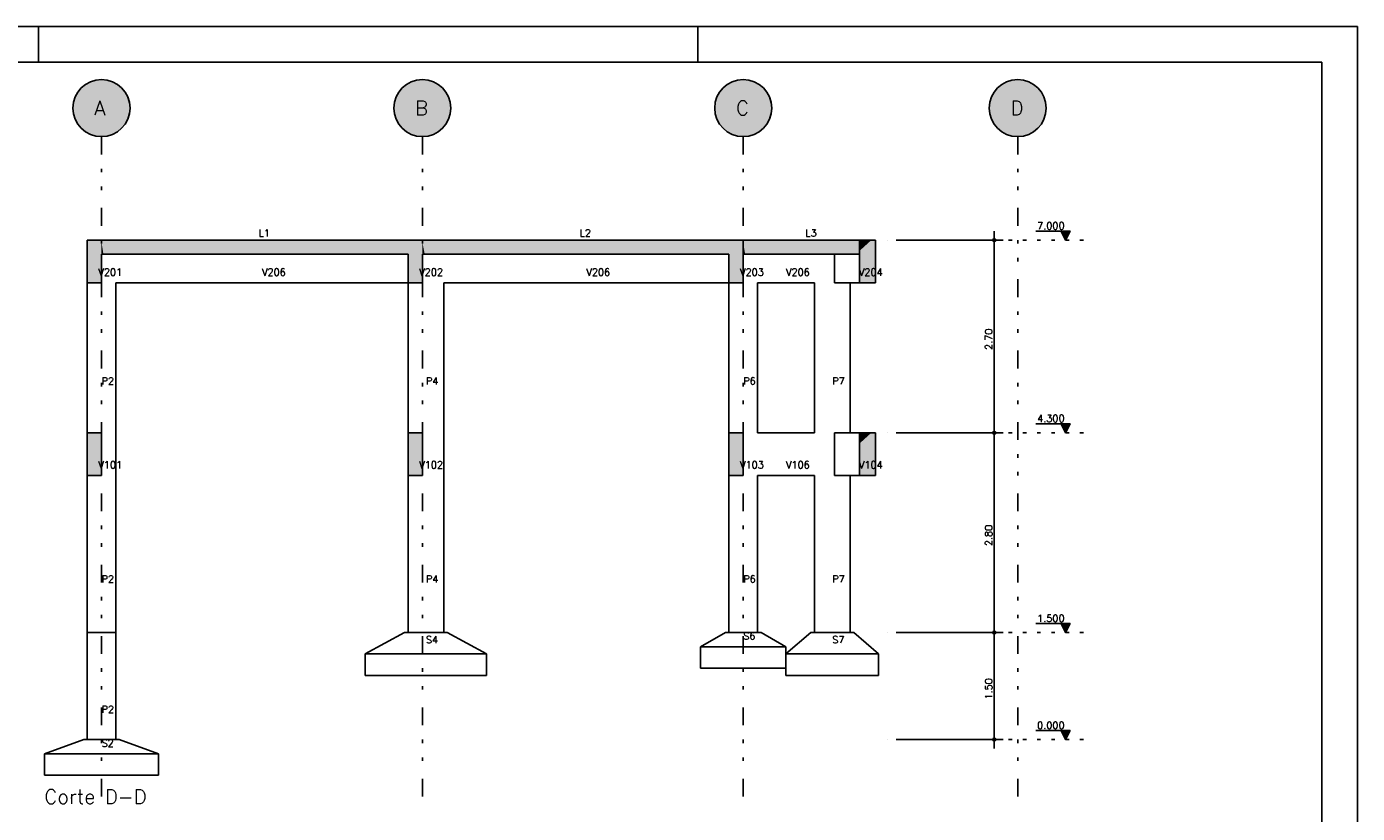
# Model space of a CAD drawing. Extents: x 0 to 84.1, y 0 to 59.4.
# Tile 6 of 6: x 46.8 to 84.1, y 37.4 to 59.4. Entities that reach past the tile are written whole.
import ezdxf

# ---------------------------------------------------------------- set-up
doc = ezdxf.new("R2010")
doc.units = 0
doc.header["$MEASUREMENT"] = 0
doc.linetypes.add('ESTILO_TQS_0002', pattern=[0.4, 0.1, -0.3])
doc.linetypes.add('ESTILO_TQS_0004', pattern=[2, 0.5, -0.4, 0.1, -0.4, 0.1, -0.5])
for name, color, linetype in [('1', 1, 'CONTINUOUS'), ('2', 2, 'CONTINUOUS'), ('6', 6, 'CONTINUOUS')]:
    doc.layers.add(name, color=color, linetype=linetype)
doc.styles.get("Standard").update_dxf_attribs({"font": 'ROMANS.SHX'})

msp = doc.modelspace()

# ---------------------------------------------------------------- linework, layer by layer
at = {"layer": '1', "linetype": 'ESTILO_TQS_0004'}
for p, q in [((48.871349, 56.31843), (48.871349, 37.61843)), ((57.871349, 56.31843), (57.871349, 37.61843)), ((66.871349, 56.31843), (66.871349, 37.61843)), ((74.571349, 56.31843), (74.571349, 37.61843))]:
    msp.add_line(p, q, dxfattribs=at)
at = {"layer": '1', "linetype": 'Continuous'}
for p, q in [((70.915745, 53.41843), (70.915745, 53.41843)), ((71.165745, 53.41843), (74.165745, 53.41843)), ((73.915745, 47.76843), (73.915745, 53.66843)), ((76.040745, 53.66843), (75.080745, 53.66843)), ((75.915745, 53.41843), (75.790744, 53.66843)), ((75.801892, 53.646134), (76.029597, 53.646134)), ((75.81304, 53.623838), (76.018449, 53.623838)), ((75.824188, 53.601543), (76.007302, 53.601543)), ((75.835336, 53.579247), (75.996154, 53.579247)), ((75.846484, 53.556952), (75.985006, 53.556951)), ((75.857632, 53.534656), (75.973858, 53.534656)), ((75.86878, 53.51236), (75.96271, 53.51236)), ((75.879928, 53.490063), (75.951562, 53.490064)), ((75.891076, 53.467768), (75.940414, 53.467768)), ((75.902223, 53.445473), (75.929266, 53.445473)), ((75.915745, 53.41843), (76.040745, 53.66843)), ((73.915745, 42.16843), (73.915745, 48.26843)), ((76.040745, 48.268431), (75.080745, 48.268431)), ((75.915745, 48.01843), (75.790744, 48.268431)), ((75.801892, 48.246134), (76.029597, 48.246134)), ((75.81304, 48.223839), (76.018449, 48.223839)), ((75.824188, 48.201543), (76.007302, 48.201543)), ((75.835336, 48.179247), (75.996154, 48.179247)), ((75.846484, 48.156952), (75.985006, 48.156951)), ((75.915745, 48.01843), (76.040745, 48.268431)), ((70.915745, 48.01843), (70.915745, 48.01843)), ((70.915745, 48.01843), (70.915745, 48.01843)), ((71.165745, 48.01843), (74.165745, 48.01843)), ((71.165745, 48.01843), (74.165745, 48.01843)), ((75.857632, 48.134656), (75.973858, 48.134656)), ((75.86878, 48.11236), (75.96271, 48.11236)), ((75.879928, 48.090064), (75.951562, 48.090064)), ((75.891076, 48.067768), (75.940414, 48.067768)), ((75.902223, 48.045473), (75.929266, 48.045473)), ((73.915745, 39.16843), (73.915745, 42.66843)), ((76.040745, 42.66843), (75.080745, 42.66843)), ((75.915745, 42.41843), (75.790744, 42.66843)), ((75.801892, 42.646134), (76.029597, 42.646134)), ((75.81304, 42.623838), (76.018449, 42.623838)), ((75.824188, 42.601543), (76.007302, 42.601543)), ((75.835336, 42.579247), (75.996154, 42.579247)), ((75.846484, 42.556952), (75.985006, 42.556951)), ((75.915745, 42.41843), (76.040745, 42.66843)), ((70.915745, 42.41843), (70.915745, 42.41843)), ((70.915745, 42.41843), (70.915745, 42.41843)), ((71.165745, 42.41843), (74.165745, 42.41843)), ((71.165745, 42.41843), (74.165745, 42.41843)), ((75.857632, 42.534656), (75.973858, 42.534656)), ((75.86878, 42.51236), (75.96271, 42.51236)), ((75.879928, 42.490063), (75.951562, 42.490064)), ((75.891076, 42.467768), (75.940414, 42.467768)), ((75.902223, 42.445473), (75.929266, 42.445473)), ((76.040745, 39.66843), (75.080745, 39.66843)), ((75.915745, 39.41843), (75.790744, 39.66843)), ((75.801892, 39.646134), (76.029597, 39.646134)), ((75.81304, 39.623838), (76.018449, 39.623838)), ((75.824188, 39.601543), (76.007302, 39.601543)), ((75.835336, 39.579247), (75.996154, 39.579247)), ((75.915745, 39.41843), (76.040745, 39.66843)), ((70.915745, 39.41843), (70.915745, 39.41843)), ((71.165745, 39.41843), (74.165745, 39.41843)), ((75.846484, 39.556952), (75.985006, 39.556951)), ((75.857632, 39.534656), (75.973858, 39.534656)), ((75.86878, 39.51236), (75.96271, 39.51236)), ((75.879928, 39.490063), (75.951562, 39.490064)), ((75.891076, 39.467768), (75.940414, 39.467768)), ((75.902223, 39.445473), (75.929266, 39.445473))]:
    msp.add_line(p, q, dxfattribs=at)
at = {"layer": '1', "linetype": 'ESTILO_TQS_0002'}
for p, q in [((73.915745, 53.41843), (76.515745, 53.41843)), ((73.915745, 48.01843), (76.515745, 48.01843)), ((73.915745, 42.41843), (76.515745, 42.41843)), ((73.915745, 39.41843), (76.515745, 39.41843))]:
    msp.add_line(p, q, dxfattribs=at)
at = {"layer": '1', "linetype": 'Continuous'}
for points in [[(75.790744, 53.66843), (75.915745, 53.41843), (76.040745, 53.66843), (75.790744, 53.66843)], [(75.790744, 48.268431), (75.915745, 48.01843), (76.040745, 48.268431), (75.790744, 48.268431)], [(75.790744, 42.66843), (75.915745, 42.41843), (76.040745, 42.66843), (75.790744, 42.66843)], [(75.790744, 39.66843), (75.915745, 39.41843), (76.040745, 39.66843), (75.790744, 39.66843)]]:
    msp.add_lwpolyline(points, dxfattribs=at)
for centre, radius in [((73.915745, 53.41843), 0.04), ((73.915745, 53.41843), 0.02), ((73.915745, 48.01843), 0.04), ((73.915745, 48.01843), 0.04), ((73.915745, 48.01843), 0.02), ((73.915745, 48.01843), 0.02), ((73.915745, 42.41843), 0.04), ((73.915745, 42.41843), 0.04), ((73.915745, 42.41843), 0.02), ((73.915745, 42.41843), 0.02), ((73.915745, 39.41843), 0.04), ((73.915745, 39.41843), 0.02)]:
    msp.add_circle(centre, radius, dxfattribs=at)
at = {"layer": '1', "color": 9, "linetype": 'Continuous'}
for points in [[(49.671349, 57.11843), (48.603446, 57.872239), (48.503297, 57.828738)], [(49.671349, 57.11843), (48.708585, 57.901697), (48.603446, 57.872239)], [(49.671349, 57.11843), (48.816756, 57.916565), (48.708585, 57.901697)], [(49.671349, 57.11843), (48.925943, 57.916565), (48.816756, 57.916565)], [(49.671349, 57.11843), (49.034114, 57.901697), (48.925943, 57.916565)], [(49.671349, 57.11843), (49.139253, 57.872239), (49.034114, 57.901697)], [(49.671349, 57.11843), (49.239401, 57.828738), (49.139253, 57.872239)], [(58.671349, 57.11843), (57.603446, 57.872239), (57.503297, 57.828738)], [(58.671349, 57.11843), (57.708585, 57.901697), (57.603446, 57.872239)], [(58.671349, 57.11843), (57.816756, 57.916565), (57.708585, 57.901697)], [(58.671349, 57.11843), (57.925943, 57.916565), (57.816756, 57.916565)], [(58.671349, 57.11843), (58.034114, 57.901697), (57.925943, 57.916565)], [(58.671349, 57.11843), (58.139253, 57.872239), (58.034114, 57.901697)], [(58.671349, 57.11843), (58.239401, 57.828738), (58.139253, 57.872239)], [(67.671349, 57.11843), (66.603446, 57.872239), (66.503297, 57.828738)], [(67.671349, 57.11843), (66.708585, 57.901697), (66.603446, 57.872239)], [(67.671349, 57.11843), (66.816756, 57.916565), (66.708585, 57.901697)], [(67.671349, 57.11843), (66.925943, 57.916565), (66.816756, 57.916565)], [(67.671349, 57.11843), (67.034114, 57.901697), (66.925943, 57.916565)], [(67.671349, 57.11843), (67.139253, 57.872239), (67.034114, 57.901697)], [(67.671349, 57.11843), (67.239401, 57.828738), (67.139253, 57.872239)], [(75.371349, 57.11843), (74.303446, 57.872239), (74.203297, 57.828738)], [(75.371349, 57.11843), (74.408585, 57.901697), (74.303446, 57.872239)], [(75.371349, 57.11843), (74.516756, 57.916565), (74.408585, 57.901697)], [(75.371349, 57.11843), (74.625943, 57.916565), (74.516756, 57.916565)], [(75.371349, 57.11843), (74.734114, 57.901697), (74.625943, 57.916565)], [(75.371349, 57.11843), (74.839253, 57.872239), (74.734114, 57.901697)], [(75.371349, 57.11843), (74.939401, 57.828738), (74.839253, 57.872239)], [(49.671349, 57.11843), (48.187814, 57.534097), (48.13758, 57.437151)], [(49.671349, 57.11843), (48.25078, 57.6233), (48.187814, 57.534097)], [(49.671349, 57.11843), (48.325307, 57.703099), (48.25078, 57.6233)], [(49.671349, 57.11843), (48.410005, 57.772006), (48.325307, 57.703099)], [(49.671349, 57.11843), (48.503297, 57.828738), (48.410005, 57.772006)], [(49.671349, 57.11843), (49.332694, 57.772006), (49.239401, 57.828738)], [(49.671349, 57.11843), (49.417392, 57.703099), (49.332694, 57.772006)], [(49.671349, 57.11843), (49.491918, 57.6233), (49.417392, 57.703099)], [(49.671349, 57.11843), (49.554885, 57.534097), (49.491918, 57.6233)], [(49.671349, 57.11843), (49.605118, 57.437151), (49.554885, 57.534097)], [(58.671349, 57.11843), (57.187814, 57.534097), (57.13758, 57.437151)], [(58.671349, 57.11843), (57.25078, 57.6233), (57.187814, 57.534097)], [(58.671349, 57.11843), (57.325307, 57.703099), (57.25078, 57.6233)], [(58.671349, 57.11843), (57.410005, 57.772006), (57.325307, 57.703099)], [(58.671349, 57.11843), (57.503297, 57.828738), (57.410005, 57.772006)], [(58.671349, 57.11843), (58.332694, 57.772006), (58.239401, 57.828738)], [(58.671349, 57.11843), (58.417392, 57.703099), (58.332694, 57.772006)], [(58.671349, 57.11843), (58.491918, 57.6233), (58.417392, 57.703099)], [(58.671349, 57.11843), (58.554885, 57.534097), (58.491918, 57.6233)], [(58.671349, 57.11843), (58.605118, 57.437151), (58.554885, 57.534097)], [(67.671349, 57.11843), (66.187814, 57.534097), (66.13758, 57.437151)], [(67.671349, 57.11843), (66.25078, 57.6233), (66.187814, 57.534097)], [(67.671349, 57.11843), (66.325307, 57.703099), (66.25078, 57.6233)], [(67.671349, 57.11843), (66.410005, 57.772006), (66.325307, 57.703099)], [(67.671349, 57.11843), (66.503297, 57.828738), (66.410005, 57.772006)], [(67.671349, 57.11843), (67.332694, 57.772006), (67.239401, 57.828738)], [(67.671349, 57.11843), (67.417392, 57.703099), (67.332694, 57.772006)], [(67.671349, 57.11843), (67.491918, 57.6233), (67.417392, 57.703099)], [(67.671349, 57.11843), (67.554885, 57.534097), (67.491918, 57.6233)], [(67.671349, 57.11843), (67.605118, 57.437151), (67.554885, 57.534097)], [(75.371349, 57.11843), (73.887814, 57.534097), (73.83758, 57.437151)], [(75.371349, 57.11843), (73.95078, 57.6233), (73.887814, 57.534097)], [(75.371349, 57.11843), (74.025307, 57.703099), (73.95078, 57.6233)], [(75.371349, 57.11843), (74.110005, 57.772006), (74.025307, 57.703099)], [(75.371349, 57.11843), (74.203297, 57.828738), (74.110005, 57.772006)], [(75.371349, 57.11843), (75.032694, 57.772006), (74.939401, 57.828738)], [(75.371349, 57.11843), (75.117392, 57.703099), (75.032694, 57.772006)], [(75.371349, 57.11843), (75.191918, 57.6233), (75.117392, 57.703099)], [(75.371349, 57.11843), (75.254885, 57.534097), (75.191918, 57.6233)], [(75.371349, 57.11843), (75.305118, 57.437151), (75.254885, 57.534097)], [(49.671349, 57.11843), (48.078801, 57.227363), (48.071349, 57.11843)], [(49.671349, 57.11843), (48.071349, 57.11843), (48.078801, 57.009497)], [(49.671349, 57.11843), (48.101016, 57.334268), (48.078801, 57.227363)], [(49.671349, 57.11843), (48.078801, 57.009497), (48.101016, 56.902593)], [(49.671349, 57.11843), (48.13758, 57.437151), (48.101016, 57.334268)], [(49.671349, 57.11843), (48.101016, 56.902593), (48.13758, 56.799709)], [(49.671349, 57.11843), (48.13758, 56.799709), (48.187814, 56.702763)], [(49.671349, 57.11843), (48.187814, 56.702763), (48.25078, 56.61356)], [(49.671349, 57.11843), (48.25078, 56.61356), (48.325307, 56.533761)], [(49.671349, 57.11843), (48.325307, 56.533761), (48.410005, 56.464854)], [(49.671349, 57.11843), (48.410005, 56.464854), (48.503297, 56.408122)], [(49.671349, 57.11843), (48.503297, 56.408122), (48.603446, 56.364621)], [(49.671349, 57.11843), (48.603446, 56.364621), (48.708585, 56.335163)], [(49.671349, 57.11843), (48.708585, 56.335163), (48.816756, 56.320295)], [(49.671349, 57.11843), (48.816756, 56.320295), (48.925943, 56.320295)], [(49.671349, 57.11843), (48.925943, 56.320295), (49.034114, 56.335163)], [(49.671349, 57.11843), (49.034114, 56.335163), (49.139253, 56.364621)], [(49.671349, 57.11843), (49.139253, 56.364621), (49.239401, 56.408122)], [(49.671349, 57.11843), (49.239401, 56.408122), (49.332694, 56.464854)], [(49.671349, 57.11843), (49.332694, 56.464854), (49.417392, 56.533761)], [(49.671349, 57.11843), (49.417392, 56.533761), (49.491918, 56.61356)], [(49.671349, 57.11843), (49.491918, 56.61356), (49.554885, 56.702763)], [(49.671349, 57.11843), (49.554885, 56.702763), (49.605118, 56.799709)], [(49.671349, 57.11843), (49.641683, 57.334268), (49.605118, 57.437151)], [(49.671349, 57.11843), (49.605118, 56.799709), (49.641683, 56.902593)], [(49.671349, 57.11843), (49.663898, 57.227363), (49.641683, 57.334268)], [(49.671349, 57.11843), (49.641683, 56.902593), (49.663898, 57.009497)], [(49.671349, 57.11843), (49.663898, 57.009497), (49.671349, 57.11843)], [(58.671349, 57.11843), (57.078801, 57.227363), (57.071349, 57.11843)], [(58.671349, 57.11843), (57.071349, 57.11843), (57.078801, 57.009497)], [(58.671349, 57.11843), (57.101016, 57.334268), (57.078801, 57.227363)], [(58.671349, 57.11843), (57.078801, 57.009497), (57.101016, 56.902593)], [(58.671349, 57.11843), (57.13758, 57.437151), (57.101016, 57.334268)], [(58.671349, 57.11843), (57.101016, 56.902593), (57.13758, 56.799709)], [(58.671349, 57.11843), (57.13758, 56.799709), (57.187814, 56.702763)], [(58.671349, 57.11843), (57.187814, 56.702763), (57.25078, 56.61356)], [(58.671349, 57.11843), (57.25078, 56.61356), (57.325307, 56.533761)], [(58.671349, 57.11843), (57.325307, 56.533761), (57.410005, 56.464854)], [(58.671349, 57.11843), (57.410005, 56.464854), (57.503297, 56.408122)], [(58.671349, 57.11843), (57.503297, 56.408122), (57.603446, 56.364621)], [(58.671349, 57.11843), (57.603446, 56.364621), (57.708585, 56.335163)], [(58.671349, 57.11843), (57.708585, 56.335163), (57.816756, 56.320295)], [(58.671349, 57.11843), (57.816756, 56.320295), (57.925943, 56.320295)], [(58.671349, 57.11843), (57.925943, 56.320295), (58.034114, 56.335163)], [(58.671349, 57.11843), (58.034114, 56.335163), (58.139253, 56.364621)], [(58.671349, 57.11843), (58.139253, 56.364621), (58.239401, 56.408122)], [(58.671349, 57.11843), (58.239401, 56.408122), (58.332694, 56.464854)], [(58.671349, 57.11843), (58.332694, 56.464854), (58.417392, 56.533761)], [(58.671349, 57.11843), (58.417392, 56.533761), (58.491918, 56.61356)], [(58.671349, 57.11843), (58.491918, 56.61356), (58.554885, 56.702763)], [(58.671349, 57.11843), (58.554885, 56.702763), (58.605118, 56.799709)], [(58.671349, 57.11843), (58.641683, 57.334268), (58.605118, 57.437151)], [(58.671349, 57.11843), (58.605118, 56.799709), (58.641683, 56.902593)], [(58.671349, 57.11843), (58.663898, 57.227363), (58.641683, 57.334268)], [(58.671349, 57.11843), (58.641683, 56.902593), (58.663898, 57.009497)], [(58.671349, 57.11843), (58.663898, 57.009497), (58.671349, 57.11843)], [(67.671349, 57.11843), (66.078801, 57.227363), (66.071349, 57.11843)], [(67.671349, 57.11843), (66.071349, 57.11843), (66.078801, 57.009497)], [(67.671349, 57.11843), (66.101016, 57.334268), (66.078801, 57.227363)], [(67.671349, 57.11843), (66.078801, 57.009497), (66.101016, 56.902593)], [(67.671349, 57.11843), (66.13758, 57.437151), (66.101016, 57.334268)], [(67.671349, 57.11843), (66.101016, 56.902593), (66.13758, 56.799709)], [(67.671349, 57.11843), (66.13758, 56.799709), (66.187814, 56.702763)], [(67.671349, 57.11843), (66.187814, 56.702763), (66.25078, 56.61356)], [(67.671349, 57.11843), (66.25078, 56.61356), (66.325307, 56.533761)], [(67.671349, 57.11843), (66.325307, 56.533761), (66.410005, 56.464854)], [(67.671349, 57.11843), (66.410005, 56.464854), (66.503297, 56.408122)], [(67.671349, 57.11843), (66.503297, 56.408122), (66.603446, 56.364621)], [(67.671349, 57.11843), (66.603446, 56.364621), (66.708585, 56.335163)], [(67.671349, 57.11843), (66.708585, 56.335163), (66.816756, 56.320295)], [(67.671349, 57.11843), (66.816756, 56.320295), (66.925943, 56.320295)], [(67.671349, 57.11843), (66.925943, 56.320295), (67.034114, 56.335163)], [(67.671349, 57.11843), (67.034114, 56.335163), (67.139253, 56.364621)], [(67.671349, 57.11843), (67.139253, 56.364621), (67.239401, 56.408122)], [(67.671349, 57.11843), (67.239401, 56.408122), (67.332694, 56.464854)], [(67.671349, 57.11843), (67.332694, 56.464854), (67.417392, 56.533761)], [(67.671349, 57.11843), (67.417392, 56.533761), (67.491918, 56.61356)], [(67.671349, 57.11843), (67.491918, 56.61356), (67.554885, 56.702763)], [(67.671349, 57.11843), (67.554885, 56.702763), (67.605118, 56.799709)], [(67.671349, 57.11843), (67.641683, 57.334268), (67.605118, 57.437151)], [(67.671349, 57.11843), (67.605118, 56.799709), (67.641683, 56.902593)], [(67.671349, 57.11843), (67.663898, 57.227363), (67.641683, 57.334268)], [(67.671349, 57.11843), (67.641683, 56.902593), (67.663898, 57.009497)], [(67.671349, 57.11843), (67.663898, 57.009497), (67.671349, 57.11843)], [(75.371349, 57.11843), (73.778801, 57.227363), (73.771349, 57.11843)], [(75.371349, 57.11843), (73.771349, 57.11843), (73.778801, 57.009497)], [(75.371349, 57.11843), (73.801016, 57.334268), (73.778801, 57.227363)], [(75.371349, 57.11843), (73.778801, 57.009497), (73.801016, 56.902593)], [(75.371349, 57.11843), (73.83758, 57.437151), (73.801016, 57.334268)], [(75.371349, 57.11843), (73.801016, 56.902593), (73.83758, 56.799709)], [(75.371349, 57.11843), (73.83758, 56.799709), (73.887814, 56.702763)], [(75.371349, 57.11843), (73.887814, 56.702763), (73.95078, 56.61356)], [(75.371349, 57.11843), (73.95078, 56.61356), (74.025307, 56.533761)], [(75.371349, 57.11843), (74.025307, 56.533761), (74.110005, 56.464854)], [(75.371349, 57.11843), (74.110005, 56.464854), (74.203297, 56.408122)], [(75.371349, 57.11843), (74.203297, 56.408122), (74.303446, 56.364621)], [(75.371349, 57.11843), (74.303446, 56.364621), (74.408585, 56.335163)], [(75.371349, 57.11843), (74.408585, 56.335163), (74.516756, 56.320295)], [(75.371349, 57.11843), (74.516756, 56.320295), (74.625943, 56.320295)], [(75.371349, 57.11843), (74.625943, 56.320295), (74.734114, 56.335163)], [(75.371349, 57.11843), (74.734114, 56.335163), (74.839253, 56.364621)], [(75.371349, 57.11843), (74.839253, 56.364621), (74.939401, 56.408122)], [(75.371349, 57.11843), (74.939401, 56.408122), (75.032694, 56.464854)], [(75.371349, 57.11843), (75.032694, 56.464854), (75.117392, 56.533761)], [(75.371349, 57.11843), (75.117392, 56.533761), (75.191918, 56.61356)], [(75.371349, 57.11843), (75.191918, 56.61356), (75.254885, 56.702763)], [(75.371349, 57.11843), (75.254885, 56.702763), (75.305118, 56.799709)], [(75.371349, 57.11843), (75.341683, 57.334268), (75.305118, 57.437151)], [(75.371349, 57.11843), (75.305118, 56.799709), (75.341683, 56.902593)], [(75.371349, 57.11843), (75.363898, 57.227363), (75.341683, 57.334268)], [(75.371349, 57.11843), (75.341683, 56.902593), (75.363898, 57.009497)], [(75.371349, 57.11843), (75.363898, 57.009497), (75.371349, 57.11843)]]:
    msp.add_solid(points, dxfattribs=at)
at = {"layer": '2', "linetype": 'Continuous'}
for p, q in [((84.100006, 59.400002), (0, 59.400002)), ((47.100006, 58.400002), (47.100006, 59.400002)), ((65.600006, 58.400002), (65.600006, 59.400002)), ((84.100006, 0), (84.100006, 59.400002))]:
    msp.add_line(p, q, dxfattribs=at)
msp.add_lwpolyline([(83.100006, 1), (2.5, 1), (2.5, 58.400002), (83.100006, 58.400002), (83.100006, 1)], dxfattribs=at)
for centre in [(48.871349, 57.11843), (57.871349, 57.11843), (66.871349, 57.11843), (74.571349, 57.11843)]:
    msp.add_circle(centre, 0.8, dxfattribs=at)
at = {"layer": '6', "linetype": 'Continuous'}
for p, q in [((48.471349, 53.41843), (48.471349, 52.21843)), ((48.871349, 53.41843), (48.471349, 53.41843)), ((48.471349, 53.41843), (48.471349, 48.01843)), ((48.925779, 53.41843), (48.871349, 53.41843)), ((50.027968, 53.41843), (48.925779, 53.41843)), ((50.041575, 53.41843), (50.027968, 53.41843)), ((57.471349, 53.41843), (50.041575, 53.41843)), ((57.871349, 53.41843), (57.471349, 53.41843)), ((57.939386, 53.41843), (57.871349, 53.41843)), ((59.041575, 53.41843), (57.939386, 53.41843)), ((66.471349, 53.41843), (59.041575, 53.41843)), ((66.871349, 53.41843), (66.471349, 53.41843)), ((66.925779, 53.41843), (66.871349, 53.41843)), ((67.603277, 53.41843), (66.925779, 53.41843)), ((67.851074, 53.41843), (67.603277, 53.41843)), ((67.927137, 53.41843), (67.851074, 53.41843)), ((69.983844, 53.41843), (67.927137, 53.41843)), ((69.983844, 53.41843), (69.871349, 53.41843)), ((70.137918, 53.41843), (69.983844, 53.41843)), ((70.137918, 53.255143), (70.137918, 53.41843)), ((70.46827, 53.41843), (70.137918, 53.41843)), ((70.578928, 53.41843), (70.46827, 53.41843)), ((70.578928, 52.575351), (70.578928, 53.41843)), ((48.871349, 52.381717), (48.871349, 53.01843)), ((48.871349, 53.01843), (48.925779, 53.01843)), ((48.925779, 53.01843), (50.027968, 53.01843)), ((50.027968, 53.01843), (50.041575, 53.01843)), ((50.041575, 53.01843), (57.471349, 53.01843)), ((57.471349, 53.01843), (57.471349, 52.21843)), ((57.471349, 52.21843), (57.471349, 53.01843)), ((57.871349, 52.381717), (57.871349, 53.01843)), ((57.871349, 53.01843), (57.939386, 53.01843)), ((57.939386, 53.01843), (59.041575, 53.01843)), ((59.041575, 53.01843), (66.471349, 53.01843)), ((66.471349, 53.01843), (66.471349, 52.21843)), ((66.871349, 53.01843), (66.871349, 53.364001)), ((66.871349, 52.381717), (66.871349, 53.01843)), ((66.871349, 53.01843), (66.925779, 53.01843)), ((66.925779, 53.01843), (67.851074, 53.01843)), ((67.851074, 53.01843), (67.927137, 53.01843)), ((67.927137, 53.01843), (68.221027, 53.01843)), ((68.221027, 53.01843), (69.430339, 53.01843)), ((69.430339, 53.01843), (69.430339, 52.21843)), ((69.430339, 53.01843), (69.666199, 53.01843)), ((69.666199, 53.01843), (70.137918, 53.01843)), ((70.137918, 53.118798), (70.137918, 53.255143)), ((70.137918, 53.117327), (70.137918, 53.118798)), ((70.137918, 53.072859), (70.137918, 53.117327)), ((70.137918, 53.01843), (70.137918, 53.072859)), ((70.137918, 53.072859), (70.137918, 53.01843)), ((70.137918, 52.21843), (70.137918, 53.01843)), ((70.137918, 53.01843), (70.137918, 52.21843)), ((48.871349, 52.21843), (48.871349, 52.381717)), ((57.871349, 52.21843), (57.871349, 52.381717)), ((66.871349, 52.21843), (66.871349, 52.381717)), ((70.578928, 52.381717), (70.578928, 52.575351)), ((70.578928, 52.21843), (70.578928, 52.381717)), ((48.471349, 52.21843), (48.81692, 52.21843)), ((48.81692, 52.21843), (48.871349, 52.21843)), ((49.271349, 52.21843), (57.471349, 52.21843)), ((49.271349, 48.01843), (49.271349, 52.21843)), ((57.471349, 52.21843), (57.81692, 52.21843)), ((57.471349, 52.21843), (57.471349, 48.01843)), ((57.81692, 52.21843), (57.871349, 52.21843)), ((58.471349, 52.21843), (66.471349, 52.21843)), ((58.471349, 48.01843), (58.471349, 52.21843)), ((66.471349, 52.21843), (66.81692, 52.21843)), ((66.471349, 52.21843), (66.471349, 48.01843)), ((66.81692, 52.21843), (66.871349, 52.21843)), ((67.271349, 52.21843), (68.871349, 52.21843)), ((67.271349, 48.01843), (67.271349, 52.21843)), ((68.871349, 52.21843), (68.871349, 48.01843)), ((69.430339, 52.21843), (69.871349, 52.21843)), ((69.871349, 52.21843), (70.137918, 52.21843)), ((69.871349, 48.01843), (69.871349, 52.21843)), ((70.137918, 52.21843), (70.197956, 52.21843)), ((70.197956, 52.21843), (70.518918, 52.21843)), ((70.518918, 52.21843), (70.578928, 52.21843)), ((48.471349, 48.01843), (48.471349, 46.81843)), ((48.871349, 48.01843), (48.471349, 48.01843)), ((48.871349, 46.981718), (48.871349, 48.01843)), ((49.271349, 42.41843), (49.271349, 48.01843)), ((57.471349, 48.01843), (57.471349, 46.81843)), ((57.871349, 48.01843), (57.471349, 48.01843)), ((57.871349, 46.981718), (57.871349, 48.01843)), ((58.471349, 42.41843), (58.471349, 48.01843)), ((66.471349, 48.01843), (66.471349, 46.81843)), ((66.871349, 48.01843), (66.471349, 48.01843)), ((66.871349, 46.981718), (66.871349, 48.01843)), ((68.871349, 48.01843), (67.271349, 48.01843)), ((69.430339, 48.01843), (69.430339, 46.81843)), ((69.871349, 48.01843), (69.430339, 48.01843)), ((70.137918, 48.01843), (69.871349, 48.01843)), ((70.137918, 47.855143), (70.137918, 48.01843)), ((70.46827, 48.01843), (70.137918, 48.01843)), ((70.137918, 48.01843), (70.137918, 47.855143)), ((70.137918, 47.717328), (70.137918, 47.855143)), ((70.137918, 47.855143), (70.137918, 47.717328)), ((70.578928, 48.01843), (70.46827, 48.01843)), ((70.578928, 47.175352), (70.578928, 48.01843)), ((70.137918, 46.81843), (70.137918, 47.717328)), ((70.137918, 47.717328), (70.137918, 46.81843)), ((70.578928, 46.981718), (70.578928, 47.175352)), ((48.471349, 46.81843), (48.81692, 46.81843)), ((48.471349, 46.81843), (48.471349, 42.41843)), ((48.81692, 46.81843), (48.871349, 46.81843)), ((48.871349, 46.81843), (48.871349, 46.981718)), ((57.471349, 46.81843), (57.81692, 46.81843)), ((57.471349, 46.81843), (57.471349, 42.41843)), ((57.81692, 46.81843), (57.871349, 46.81843)), ((57.871349, 46.81843), (57.871349, 46.981718)), ((66.471349, 46.81843), (66.81692, 46.81843)), ((66.471349, 46.81843), (66.471349, 42.41843)), ((66.81692, 46.81843), (66.871349, 46.81843)), ((66.871349, 46.81843), (66.871349, 46.981718)), ((67.271349, 46.81843), (68.871349, 46.81843)), ((67.271349, 42.41843), (67.271349, 46.81843)), ((68.871349, 46.81843), (68.871349, 42.41843)), ((69.430339, 46.81843), (69.871349, 46.81843)), ((69.871349, 46.81843), (70.137918, 46.81843)), ((69.871349, 42.41843), (69.871349, 46.81843)), ((70.137918, 46.81843), (70.197956, 46.81843)), ((70.197956, 46.81843), (70.518918, 46.81843)), ((70.518918, 46.81843), (70.578928, 46.81843)), ((70.578928, 46.81843), (70.578928, 46.981718)), ((48.471349, 42.41843), (48.471349, 39.41843)), ((49.271349, 42.41843), (48.471349, 42.41843)), ((48.471349, 42.41843), (49.271349, 42.41843)), ((49.271349, 39.41843), (49.271349, 42.41843)), ((57.371349, 42.41843), (56.271349, 41.81843)), ((58.571349, 42.41843), (57.371349, 42.41843)), ((57.471349, 42.41843), (58.471349, 42.41843)), ((59.671349, 41.81843), (58.571349, 42.41843)), ((66.371349, 42.41843), (65.671349, 42.01843)), ((67.371349, 42.41843), (66.371349, 42.41843)), ((66.471349, 42.41843), (67.271349, 42.41843)), ((68.071349, 42.01843), (67.371349, 42.41843)), ((68.771349, 42.41843), (68.071349, 41.81843)), ((69.971349, 42.41843), (68.771349, 42.41843)), ((68.871349, 42.41843), (69.871349, 42.41843)), ((70.671349, 41.81843), (69.971349, 42.41843)), ((56.271349, 41.81843), (56.271349, 41.21843)), ((59.671349, 41.81843), (56.271349, 41.81843)), ((56.271349, 41.81843), (59.671349, 41.81843)), ((59.671349, 41.21843), (59.671349, 41.81843)), ((65.671349, 42.01843), (65.671349, 41.41843)), ((68.071349, 42.01843), (65.671349, 42.01843)), ((65.671349, 42.01843), (68.071349, 42.01843)), ((68.071349, 41.81843), (68.071349, 42.01843)), ((68.071349, 41.81843), (68.071349, 41.21843)), ((70.671349, 41.81843), (68.071349, 41.81843)), ((68.071349, 41.81843), (70.671349, 41.81843)), ((70.671349, 41.21843), (70.671349, 41.81843)), ((56.271349, 41.21843), (59.671349, 41.21843)), ((65.671349, 41.41843), (68.071349, 41.41843)), ((68.071349, 41.21843), (70.671349, 41.21843)), ((48.371349, 39.41843), (47.271349, 39.01843)), ((49.371349, 39.41843), (48.371349, 39.41843)), ((50.471349, 39.01843), (49.371349, 39.41843)), ((47.271349, 39.01843), (47.271349, 38.41843)), ((50.471349, 39.01843), (47.271349, 39.01843)), ((47.271349, 39.01843), (50.471349, 39.01843)), ((50.471349, 38.41843), (50.471349, 39.01843)), ((47.271349, 38.41843), (50.471349, 38.41843))]:
    msp.add_line(p, q, dxfattribs=at)
at = {"layer": '6', "color": 9, "linetype": 'Continuous'}
for points in [[(48.471349, 53.41843), (48.471349, 53.255143), (48.471349, 52.21843)], [(48.471349, 53.41843), (48.471349, 52.21843), (48.81692, 52.21843)], [(48.471349, 53.41843), (48.81692, 52.21843), (48.871349, 52.21843)], [(48.471349, 53.41843), (48.871349, 52.21843), (48.871349, 52.381717)], [(48.471349, 53.41843), (48.871349, 52.381717), (48.871349, 53.41843)], [(48.471349, 53.41843), (48.871349, 53.41843), (48.81692, 53.41843)], [(48.471349, 53.41843), (48.81692, 53.41843), (48.471349, 53.41843)], [(48.871349, 53.364001), (57.471349, 53.072859), (57.471349, 53.41843)], [(48.871349, 53.364001), (57.471349, 53.41843), (50.041575, 53.41843)], [(48.871349, 53.364001), (50.041575, 53.41843), (50.027968, 53.41843)], [(48.871349, 53.364001), (50.027968, 53.41843), (48.925779, 53.41843)], [(48.871349, 53.364001), (48.925779, 53.41843), (48.871349, 53.41843)], [(48.871349, 53.364001), (48.871349, 53.41843), (48.871349, 53.364001)], [(57.471349, 53.41843), (57.471349, 53.255143), (57.471349, 52.21843)], [(57.471349, 53.41843), (57.471349, 52.21843), (57.81692, 52.21843)], [(57.471349, 53.41843), (57.81692, 52.21843), (57.871349, 52.21843)], [(57.471349, 53.41843), (57.871349, 52.21843), (57.871349, 52.381717)], [(57.471349, 53.41843), (57.871349, 52.381717), (57.871349, 53.41843)], [(57.471349, 53.41843), (57.871349, 53.41843), (57.81692, 53.41843)], [(57.471349, 53.41843), (57.81692, 53.41843), (57.471349, 53.41843)], [(57.871349, 53.364001), (66.471349, 53.072859), (66.471349, 53.41843)], [(57.871349, 53.364001), (66.471349, 53.41843), (59.041575, 53.41843)], [(57.871349, 53.364001), (59.041575, 53.41843), (57.939386, 53.41843)], [(57.871349, 53.364001), (57.939386, 53.41843), (57.871349, 53.41843)], [(57.871349, 53.364001), (57.871349, 53.41843), (57.871349, 53.364001)], [(66.471349, 53.41843), (66.471349, 53.255143), (66.471349, 52.21843)], [(66.471349, 53.41843), (66.471349, 52.21843), (66.81692, 52.21843)], [(66.471349, 53.41843), (66.81692, 52.21843), (66.871349, 52.21843)], [(66.471349, 53.41843), (66.871349, 52.21843), (66.871349, 52.381717)], [(66.471349, 53.41843), (66.871349, 52.381717), (66.871349, 53.41843)], [(66.471349, 53.41843), (66.871349, 53.41843), (66.81692, 53.41843)], [(66.471349, 53.41843), (66.81692, 53.41843), (66.471349, 53.41843)], [(66.871349, 53.364001), (70.137918, 53.118798), (70.137918, 53.41843)], [(66.871349, 53.364001), (70.137918, 53.41843), (69.983844, 53.41843)], [(66.871349, 53.364001), (69.983844, 53.41843), (67.927137, 53.41843)], [(66.871349, 53.364001), (67.927137, 53.41843), (67.851074, 53.41843)], [(66.871349, 53.364001), (67.851074, 53.41843), (67.603277, 53.41843)], [(66.871349, 53.364001), (67.603277, 53.41843), (66.925779, 53.41843)], [(66.871349, 53.364001), (66.925779, 53.41843), (66.871349, 53.41843)], [(66.871349, 53.364001), (66.871349, 53.41843), (66.871349, 53.364001)], [(70.46827, 53.41843), (70.137918, 53.41843), (70.137918, 53.255143)], [(70.46827, 53.41843), (70.137918, 53.255143), (70.137918, 53.117327)], [(70.46827, 53.41843), (70.137918, 53.117327), (70.137918, 52.21843)], [(70.46827, 53.41843), (70.137918, 52.21843), (70.197956, 52.21843)], [(70.46827, 53.41843), (70.197956, 52.21843), (70.518918, 52.21843)], [(70.46827, 53.41843), (70.518918, 52.21843), (70.578928, 52.21843)], [(70.46827, 53.41843), (70.578928, 52.21843), (70.578928, 52.381717)], [(70.46827, 53.41843), (70.578928, 52.381717), (70.578928, 52.575351)], [(70.46827, 53.41843), (70.578928, 52.575351), (70.578928, 53.41843)], [(70.46827, 53.41843), (70.578928, 53.41843), (70.518918, 53.41843)], [(70.46827, 53.41843), (70.518918, 53.41843), (70.46827, 53.41843)], [(48.871349, 53.364001), (48.871349, 53.01843), (48.925779, 53.01843)], [(48.871349, 53.364001), (48.925779, 53.01843), (50.027968, 53.01843)], [(48.871349, 53.364001), (50.027968, 53.01843), (50.041575, 53.01843)], [(48.871349, 53.364001), (50.041575, 53.01843), (57.471349, 53.01843)], [(48.871349, 53.364001), (57.471349, 53.01843), (57.471349, 53.072859)], [(57.871349, 53.364001), (57.871349, 53.01843), (57.939386, 53.01843)], [(57.871349, 53.364001), (57.939386, 53.01843), (59.041575, 53.01843)], [(57.871349, 53.364001), (59.041575, 53.01843), (66.471349, 53.01843)], [(57.871349, 53.364001), (66.471349, 53.01843), (66.471349, 53.072859)], [(66.871349, 53.364001), (66.871349, 53.01843), (66.925779, 53.01843)], [(66.871349, 53.364001), (66.925779, 53.01843), (67.851074, 53.01843)], [(66.871349, 53.364001), (67.851074, 53.01843), (67.927137, 53.01843)], [(66.871349, 53.364001), (67.927137, 53.01843), (68.221027, 53.01843)], [(66.871349, 53.364001), (68.221027, 53.01843), (70.137918, 53.01843)], [(66.871349, 53.364001), (70.137918, 53.01843), (70.137918, 53.072859)], [(66.871349, 53.364001), (70.137918, 53.072859), (70.137918, 53.118798)], [(48.471349, 48.01843), (48.471349, 47.855143), (48.471349, 46.81843)], [(48.471349, 48.01843), (48.471349, 46.81843), (48.81692, 46.81843)], [(48.471349, 48.01843), (48.81692, 46.81843), (48.871349, 46.81843)], [(48.471349, 48.01843), (48.871349, 46.81843), (48.871349, 46.981718)], [(48.471349, 48.01843), (48.871349, 46.981718), (48.871349, 48.01843)], [(48.471349, 48.01843), (48.871349, 48.01843), (48.81692, 48.01843)], [(48.471349, 48.01843), (48.81692, 48.01843), (48.471349, 48.01843)], [(57.471349, 48.01843), (57.471349, 47.855143), (57.471349, 46.81843)], [(57.471349, 48.01843), (57.471349, 46.81843), (57.81692, 46.81843)], [(57.471349, 48.01843), (57.81692, 46.81843), (57.871349, 46.81843)], [(57.471349, 48.01843), (57.871349, 46.81843), (57.871349, 46.981718)], [(57.471349, 48.01843), (57.871349, 46.981718), (57.871349, 48.01843)], [(57.471349, 48.01843), (57.871349, 48.01843), (57.81692, 48.01843)], [(57.471349, 48.01843), (57.81692, 48.01843), (57.471349, 48.01843)], [(66.471349, 48.01843), (66.471349, 47.855143), (66.471349, 46.81843)], [(66.471349, 48.01843), (66.471349, 46.81843), (66.81692, 46.81843)], [(66.471349, 48.01843), (66.81692, 46.81843), (66.871349, 46.81843)], [(66.471349, 48.01843), (66.871349, 46.81843), (66.871349, 46.981718)], [(66.471349, 48.01843), (66.871349, 46.981718), (66.871349, 48.01843)], [(66.471349, 48.01843), (66.871349, 48.01843), (66.81692, 48.01843)], [(66.471349, 48.01843), (66.81692, 48.01843), (66.471349, 48.01843)], [(70.46827, 48.01843), (70.137918, 48.01843), (70.137918, 47.855143)], [(70.46827, 48.01843), (70.137918, 47.855143), (70.137918, 47.717328)], [(70.46827, 48.01843), (70.137918, 47.717328), (70.137918, 46.81843)], [(70.46827, 48.01843), (70.137918, 46.81843), (70.197956, 46.81843)], [(70.46827, 48.01843), (70.197956, 46.81843), (70.518918, 46.81843)], [(70.46827, 48.01843), (70.518918, 46.81843), (70.578928, 46.81843)], [(70.46827, 48.01843), (70.578928, 46.81843), (70.578928, 46.981718)], [(70.46827, 48.01843), (70.578928, 46.981718), (70.578928, 47.175352)], [(70.46827, 48.01843), (70.578928, 47.175352), (70.578928, 48.01843)], [(70.46827, 48.01843), (70.578928, 48.01843), (70.518918, 48.01843)], [(70.46827, 48.01843), (70.518918, 48.01843), (70.46827, 48.01843)]]:
    msp.add_solid(points, dxfattribs=at)

# ---------------------------------------------------------------- texts
at = {"layer": '1', "linetype": 'Continuous'}
for s, height, p in [('7.000', 0.2, (75.115745, 53.71843)), ('L1', 0.2, (53.28246, 53.51843)), ('L2', 0.2, (62.28246, 53.51843)), ('L3', 0.2, (68.615745, 53.51843)), ('V201', 0.2, (48.78246, 52.41843)), ('V206', 0.2, (53.371349, 52.41843)), ('V202', 0.2, (57.78246, 52.41843)), ('V206', 0.2, (62.471349, 52.41843)), ('V203', 0.2, (66.78246, 52.41843)), ('V206', 0.2, (68.071349, 52.41843)), ('V204', 0.2, (70.115745, 52.41843)), ('P2', 0.2, (48.871349, 49.36843)), ('P4', 0.2, (57.971349, 49.36843)), ('P6', 0.2, (66.871349, 49.36843)), ('P7', 0.2, (69.371349, 49.36843)), ('4.300', 0.2, (75.115745, 48.318431)), ('V101', 0.2, (48.78246, 47.01843)), ('V102', 0.2, (57.78246, 47.01843)), ('V103', 0.2, (66.78246, 47.01843)), ('V106', 0.2, (68.071349, 47.01843)), ('V104', 0.2, (70.115745, 47.01843)), ('P2', 0.2, (48.871349, 43.81843)), ('P4', 0.2, (57.971349, 43.81843)), ('P6', 0.2, (66.871349, 43.81843)), ('P7', 0.2, (69.371349, 43.81843)), ('1.500', 0.2, (75.115745, 42.71843)), ('S4', 0.2, (57.971349, 42.11843)), ('S6', 0.2, (66.871349, 42.21843)), ('S7', 0.2, (69.371349, 42.11843)), ('P2', 0.2, (48.871349, 40.16843)), ('0.000', 0.2, (75.115745, 39.71843)), ('S2', 0.2, (48.871349, 39.21843)), ('Corte D-D', 0.4, (47.271349, 37.61843))]:
    msp.add_text(s, height=height, dxfattribs=at).set_placement(p)
for s, p in [('2.70', (73.855745, 50.33843)), ('2.80', (73.855745, 44.83843)), ('1.50', (73.855745, 40.53843))]:
    msp.add_text(s, height=0.2, rotation=90, dxfattribs=at).set_placement(p)
at = {"layer": '6', "linetype": 'Continuous'}
for s, p in [('A', (48.671349, 56.91843)), ('B', (57.671349, 56.91843)), ('C', (66.671349, 56.91843)), ('D', (74.371349, 56.91843))]:
    msp.add_text(s, height=0.4, dxfattribs=at).set_placement(p)

doc.saveas('drawing.dxf')
